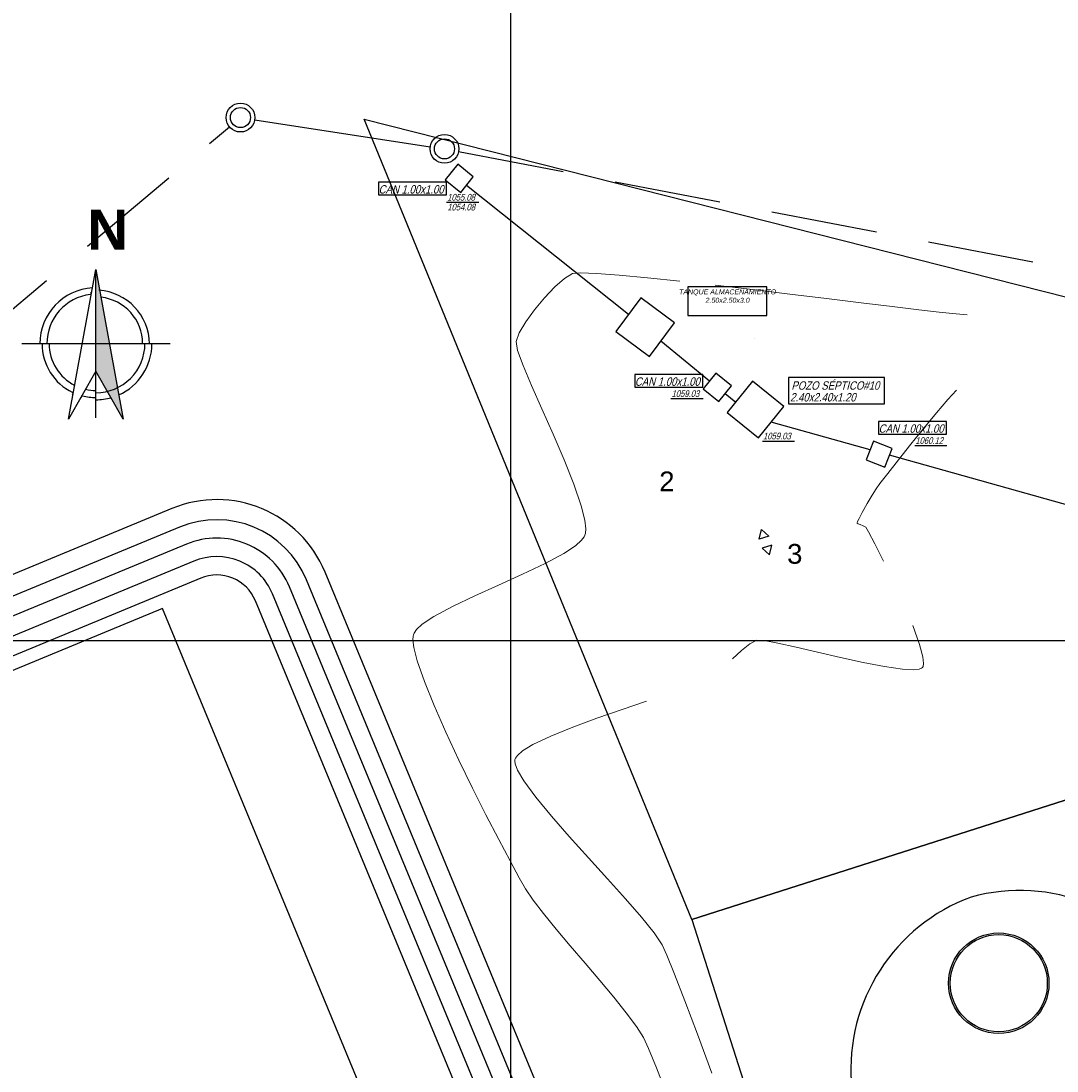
# Model space of a CAD drawing. Header units: metres. Extents: x 1111994 to 1112800, y 1268200 to 1269007.
# Tile 65 of 86: x 1112371 to 1112433, y 1268574 to 1268637. Entities that reach past the tile are written whole.
import ezdxf

# ---------------------------------------------------------------- set-up
doc = ezdxf.new("R2010")
doc.units = ezdxf.units.M
doc.header["$LTSCALE"] = 12.7
doc.header["$MEASUREMENT"] = 0
doc.linetypes.add('DASHED', pattern=[0.75, 0.5, -0.25])
for name, color, linetype in [('Base', 251, 'Continuous'), ('RED PVC', 5, 'Continuous'), ('TUBERIA SANITARIA', 84, 'Continuous')]:
    doc.layers.add(name, color=color, linetype=linetype)
doc.styles.add('602000', font='arial.ttf', dxfattribs={"height": 1.5})
doc.styles.add('ESPACIOS', font='ARIALN.TTF', dxfattribs={"width": 1.4, "height": 0.3})
doc.styles.add('Estilo_Generado_4', font='arialbd.ttf')
doc.styles.add('Estilo_Generado_5', font='arialbd.ttf')

msp = doc.modelspace()

# ---------------------------------------------------------------- hatches: boundary and pattern name
at = {"layer": 'Base', "linetype": 'Continuous'}
for points in [[(1112376.875, 1268613.226), (1112375.241, 1268616.086), (1112375.241, 1268622.152)], [(1112374.893, 1268620.793), (1112374.987, 1268620.802), (1112374.941, 1268620.524)], [(1112373.796, 1268614.684), (1112373.854, 1268614.664), (1112373.913, 1268614.949)], [(1112374.394, 1268614.474), (1112374.329, 1268614.508), (1112374.465, 1268614.739)]]:
    msp.add_hatch(color=256, dxfattribs=at).paths.add_polyline_path(points, flags=0)

# ---------------------------------------------------------------- linework, layer by layer
for p, q in [((1112400, 1269000), (1112400, 1268200)), ((1112400, 1268861.585), (1112400, 1268255.04)), ((1112373.607, 1268613.226), (1112375.241, 1268622.152)), ((1112375.241, 1268622.152), (1112376.875, 1268613.226)), ((1112375.241, 1268613.288), (1112375.241, 1268622.152)), ((1112379.672, 1268617.72), (1112370.809, 1268617.72)), ((1112375.241, 1268616.086), (1112373.607, 1268613.226)), ((1112376.875, 1268613.226), (1112375.241, 1268616.086)), ((1112000, 1268600), (1112800, 1268600))]:
    msp.add_line(p, q, dxfattribs=at)
at = {"layer": 'Base', "linetype": 'Continuous', "lineweight": 0}
for p, q in [((1112403.711, 1268621.911), (1112403.231, 1268621.616)), ((1112404.182, 1268621.952), (1112403.711, 1268621.911)), ((1112405.133, 1268621.914), (1112404.182, 1268621.952)), ((1112406.49, 1268621.809), (1112405.133, 1268621.914)), ((1112403.231, 1268621.616), (1112402.653, 1268621.111)), ((1112408.176, 1268621.649), (1112406.49, 1268621.809)), ((1112410.114, 1268621.446), (1112408.176, 1268621.649)), ((1112414.444, 1268620.952), (1112412.229, 1268621.209)), ((1112402.653, 1268621.111), (1112402.035, 1268620.464)), ((1112416.684, 1268620.685), (1112414.444, 1268620.952)), ((1112418.874, 1268620.419), (1112416.684, 1268620.685)), ((1112402.035, 1268620.464), (1112401.436, 1268619.746)), ((1112420.935, 1268620.167), (1112418.874, 1268620.419)), ((1112422.794, 1268619.94), (1112420.935, 1268620.167)), ((1112401.436, 1268619.746), (1112400.913, 1268619.024)), ((1112424.373, 1268619.748), (1112422.794, 1268619.94)), ((1112425.596, 1268619.605), (1112424.373, 1268619.748)), ((1112426.389, 1268619.52), (1112425.596, 1268619.605)), ((1112427.265, 1268619.443), (1112426.389, 1268619.52)), ((1112400.913, 1268619.024), (1112400.526, 1268618.368)), ((1112400.526, 1268618.368), (1112400.333, 1268617.848)), ((1112400.333, 1268617.848), (1112400.421, 1268617.325)), ((1112400.421, 1268617.325), (1112400.75, 1268616.42)), ((1112400.75, 1268616.42), (1112401.256, 1268615.224)), ((1112401.256, 1268615.224), (1112401.876, 1268613.826)), ((1112426.626, 1268614.943), (1112426.105, 1268614.383)), ((1112426.105, 1268614.383), (1112425.435, 1268613.602)), ((1112401.876, 1268613.826), (1112402.547, 1268612.319)), ((1112425.435, 1268613.602), (1112424.678, 1268612.685)), ((1112424.678, 1268612.685), (1112423.898, 1268611.718)), ((1112402.547, 1268612.319), (1112403.205, 1268610.791)), ((1112423.898, 1268611.718), (1112423.16, 1268610.786)), ((1112403.205, 1268610.791), (1112403.787, 1268609.335)), ((1112423.16, 1268610.786), (1112422.526, 1268609.975)), ((1112422.526, 1268609.975), (1112422.06, 1268609.368)), ((1112403.787, 1268609.335), (1112404.228, 1268608.041)), ((1112422.06, 1268609.368), (1112421.826, 1268609.053)), ((1112421.595, 1268608.686), (1112421.296, 1268608.177)), ((1112421.826, 1268609.053), (1112421.595, 1268608.686)), ((1112421.296, 1268608.177), (1112421, 1268607.648)), ((1112404.228, 1268608.041), (1112404.439, 1268607.182)), ((1112421, 1268607.648), (1112420.812, 1268607.292)), ((1112404.439, 1268607.182), (1112404.492, 1268606.673)), ((1112420.699, 1268607.035), (1112420.698, 1268607.018)), ((1112420.698, 1268607.018), (1112420.708, 1268607.001)), ((1112420.724, 1268607.106), (1112420.699, 1268607.035)), ((1112420.708, 1268607.001), (1112420.755, 1268606.969)), ((1112420.812, 1268607.292), (1112420.724, 1268607.106)), ((1112420.755, 1268606.969), (1112420.871, 1268606.921)), ((1112420.871, 1268606.921), (1112421.057, 1268606.857)), ((1112421.057, 1268606.857), (1112421.223, 1268606.773)), ((1112404.393, 1268606.199), (1112404.242, 1268605.991)), ((1112404.439, 1268606.3), (1112404.393, 1268606.199)), ((1112404.469, 1268606.408), (1112404.439, 1268606.3)), ((1112404.492, 1268606.673), (1112404.469, 1268606.408)), ((1112421.223, 1268606.773), (1112421.381, 1268606.488)), ((1112421.381, 1268606.488), (1112421.753, 1268605.77)), ((1112403.883, 1268605.663), (1112403.192, 1268605.201)), ((1112404.242, 1268605.991), (1112403.883, 1268605.663)), ((1112421.753, 1268605.77), (1112422.272, 1268604.735)), ((1112403.192, 1268605.201), (1112402.06, 1268604.592)), ((1112402.06, 1268604.592), (1112400.725, 1268603.959)), ((1112400.725, 1268603.959), (1112399.291, 1268603.314)), ((1112399.291, 1268603.314), (1112397.859, 1268602.671)), ((1112397.859, 1268602.671), (1112396.531, 1268602.041)), ((1112396.531, 1268602.041), (1112395.411, 1268601.436)), ((1112395.411, 1268601.436), (1112394.733, 1268600.979)), ((1112394.386, 1268600.656), (1112394.244, 1268600.451)), ((1112394.733, 1268600.979), (1112394.386, 1268600.656)), ((1112424.015, 1268600.895), (1112424.43, 1268599.758)), ((1112394.181, 1268600.263), (1112394.17, 1268600.036)), ((1112394.17, 1268600.036), (1112394.23, 1268599.584)), ((1112394.202, 1268600.352), (1112394.181, 1268600.263)), ((1112394.244, 1268600.451), (1112394.202, 1268600.352)), ((1112414.715, 1268600.017), (1112414.296, 1268599.803)), ((1112415.153, 1268599.999), (1112414.715, 1268600.017)), ((1112415.964, 1268599.85), (1112415.153, 1268599.999)), ((1112394.23, 1268599.584), (1112394.434, 1268598.796)), ((1112413.797, 1268599.409), (1112413.259, 1268598.916)), ((1112414.296, 1268599.803), (1112413.797, 1268599.409)), ((1112417.055, 1268599.609), (1112415.964, 1268599.85)), ((1112418.332, 1268599.311), (1112417.055, 1268599.609)), ((1112419.699, 1268598.993), (1112418.332, 1268599.311)), ((1112424.43, 1268599.758), (1112424.623, 1268599.035)), ((1112394.434, 1268598.796), (1112394.864, 1268597.562)), ((1112421.063, 1268598.693), (1112419.699, 1268598.993)), ((1112422.329, 1268598.447), (1112421.063, 1268598.693)), ((1112424.623, 1268599.035), (1112424.663, 1268598.641)), ((1112423.403, 1268598.292), (1112422.329, 1268598.447)), ((1112424.06, 1268598.257), (1112423.403, 1268598.292)), ((1112424.404, 1268598.297), (1112424.06, 1268598.257)), ((1112424.551, 1268598.358), (1112424.404, 1268598.297)), ((1112424.597, 1268598.401), (1112424.551, 1268598.358)), ((1112424.632, 1268598.462), (1112424.597, 1268598.401)), ((1112424.663, 1268598.641), (1112424.632, 1268598.462)), ((1112394.864, 1268597.562), (1112395.448, 1268596.118)), ((1112408.126, 1268596.383), (1112406.662, 1268595.893)), ((1112395.448, 1268596.118), (1112396.147, 1268594.529)), ((1112406.662, 1268595.893), (1112405.162, 1268595.37)), ((1112405.162, 1268595.37), (1112403.715, 1268594.833)), ((1112396.147, 1268594.529), (1112396.922, 1268592.867)), ((1112402.412, 1268594.3), (1112401.342, 1268593.789)), ((1112403.715, 1268594.833), (1112402.412, 1268594.3)), ((1112401.342, 1268593.789), (1112400.714, 1268593.41)), ((1112400.407, 1268593.148), (1112400.291, 1268592.987)), ((1112400.714, 1268593.41), (1112400.407, 1268593.148)), ((1112396.922, 1268592.867), (1112397.731, 1268591.199)), ((1112400.261, 1268592.911), (1112400.25, 1268592.83)), ((1112400.25, 1268592.83), (1112400.275, 1268592.634)), ((1112400.291, 1268592.987), (1112400.261, 1268592.911)), ((1112400.275, 1268592.634), (1112400.421, 1268592.258)), ((1112400.421, 1268592.258), (1112400.8, 1268591.622)), ((1112397.731, 1268591.199), (1112398.535, 1268589.593)), ((1112400.8, 1268591.622), (1112401.518, 1268590.649)), ((1112401.518, 1268590.649), (1112402.444, 1268589.526)), ((1112398.535, 1268589.593), (1112399.294, 1268588.119)), ((1112402.444, 1268589.526), (1112403.51, 1268588.306)), ((1112399.294, 1268588.119), (1112399.969, 1268586.845)), ((1112403.51, 1268588.306), (1112404.649, 1268587.04)), ((1112399.969, 1268586.845), (1112400.517, 1268585.84)), ((1112404.649, 1268587.04), (1112405.792, 1268585.781)), ((1112400.517, 1268585.84), (1112400.901, 1268585.173)), ((1112405.792, 1268585.781), (1112406.872, 1268584.579)), ((1112400.901, 1268585.173), (1112401.349, 1268584.514)), ((1112401.349, 1268584.514), (1112401.973, 1268583.705)), ((1112406.872, 1268584.579), (1112407.821, 1268583.488)), ((1112401.973, 1268583.705), (1112402.728, 1268582.783)), ((1112407.821, 1268583.488), (1112408.57, 1268582.559)), ((1112402.728, 1268582.783), (1112403.57, 1268581.786)), ((1112408.57, 1268582.559), (1112409.052, 1268581.845)), ((1112403.57, 1268581.786), (1112404.453, 1268580.751)), ((1112409.052, 1268581.845), (1112409.336, 1268581.224)), ((1112409.336, 1268581.224), (1112409.797, 1268580.086)), ((1112404.453, 1268580.751), (1112405.335, 1268579.715)), ((1112409.797, 1268580.086), (1112410.411, 1268578.493)), ((1112405.335, 1268579.715), (1112406.169, 1268578.715)), ((1112406.169, 1268578.715), (1112406.912, 1268577.788)), ((1112410.411, 1268578.493), (1112411.158, 1268576.506)), ((1112406.912, 1268577.788), (1112407.519, 1268576.973)), ((1112407.519, 1268576.973), (1112407.945, 1268576.305)), ((1112407.945, 1268576.305), (1112408.248, 1268575.649)), ((1112411.158, 1268576.506), (1112412.015, 1268574.186)), ((1112408.248, 1268575.649), (1112408.711, 1268574.506)), ((1112408.711, 1268574.506), (1112409.307, 1268572.953))]:
    msp.add_line(p, q, dxfattribs=at)
at = {"layer": 'Base'}
for p, q in [((1112414.596, 1268618.019), (1112414.596, 1268618.019)), ((1112379.781, 1268607.883), (1112318.795, 1268582.649)), ((1112380.24, 1268606.774), (1112315.633, 1268580.042)), ((1112421.698, 1268524.868), (1112388.925, 1268604.091)), ((1112420.635, 1268524.241), (1112387.817, 1268603.631)), ((1112410.827, 1268583.342), (1112443.222, 1268593.704)), ((1112439.401, 1268592.482), (1112410.827, 1268583.342))]:
    msp.add_line(p, q, dxfattribs=at)
at = {"layer": 'Base', "ltscale": 0.1}
msp.add_lwpolyline([(1112410.827, 1268583.342), (1112391.259, 1268631.129), (1112434.799, 1268620.1)], dxfattribs=at)
at = {"layer": 'Base', "linetype": 'Continuous', "flags": 128}
for points in [[(1112374.921, 1268620.657, 0.383363), (1112372.313, 1268617.72)], [(1112378.447, 1268617.72, 0.387406), (1112375.416, 1268620.917)], [(1112372.034, 1268617.72, 0.294249), (1112373.855, 1268614.817)], [(1112375.241, 1268614.792, 0.414214), (1112378.168, 1268617.72)], [(1112374.442, 1268614.608, 0.06699), (1112375.241, 1268614.513)]]:
    msp.add_lwpolyline(points, format="xyb", dxfattribs=at)
at = {"layer": 'Base'}
for points in [[(1112414.984, 1268606.64), (1112415.424, 1268606.24), (1112414.857, 1268606.059)], [(1112415.469, 1268605.119), (1112415.596, 1268605.701), (1112415.029, 1268605.52)], [(1112379.22, 1268601.915), (1112325.627, 1268579.74), (1112359.82, 1268497.1), (1112413.414, 1268519.276)]]:
    msp.add_lwpolyline(points, close=True, dxfattribs=at)
for points in [[(1112362.538, 1268494.978), (1112417.224, 1268517.611, 0.41418), (1112419.623, 1268523.809), (1112386.8, 1268603.211, 0.414214), (1112380.66, 1268605.758), (1112326.05, 1268583.162, 0.414214), (1112323.504, 1268577.022), (1112356.398, 1268497.524, 0.401969)], [(1112361.697, 1268497.011), (1112361.697, 1268497.011), (1112416.355, 1268519.632, 0.414214), (1112417.601, 1268522.941), (1112384.767, 1268602.371, 0.414214), (1112381.501, 1268603.725), (1112326.892, 1268581.129, 0.414214), (1112325.537, 1268577.863), (1112358.431, 1268498.365), (1112358.431, 1268498.365, 0.451719)]]:
    msp.add_lwpolyline(points, format="xyb", close=True, dxfattribs=at)
for points in [[(1112357.415, 1268497.945, 0.427469), (1112362.117, 1268495.995), (1112416.79, 1268518.622, 0.414193), (1112418.612, 1268523.376), (1112385.784, 1268602.791, 0.414214), (1112381.081, 1268604.741), (1112326.471, 1268582.146, 0.414214), (1112324.521, 1268577.443), (1112357.415, 1268497.945)], [(1112427.51, 1268584.689, 0.335532), (1112420.354, 1268573.581), (1112430.225, 1268542.721), (1112449.655, 1268548.936), (1112439.784, 1268579.796, 0.335532), (1112427.51, 1268584.689)]]:
    msp.add_lwpolyline(points, format="xyb", dxfattribs=at)
msp.add_lwpolyline([(1112410.827, 1268583.342), (1112424.689, 1268540.005)], dxfattribs=at)
for radius in [3, 2.9]:
    msp.add_circle((1112429.155, 1268579.546), radius, dxfattribs=at)
at = {"layer": 'Base', "linetype": 'Continuous'}
for radius, start, end in [(3.346, 93.42399, 180), (2.789, 0, 83.74338), (2.789, 180, 242.99474), (3.346, 294.17263, 0), (2.789, 257.15696, 270), (3.346, 270, 285.72381)]:
    msp.add_arc((1112375.241, 1268617.72), radius, start, end, dxfattribs=at)
at = {"layer": 'Base'}
for centre, radius, start, end in [((1112382.457, 1268601.415), 7, 22.47819, 112.47819), ((1112382.457, 1268601.414), 5.8, 22.47192, 112.47192)]:
    msp.add_arc(centre, radius, start, end, dxfattribs=at)
at = {"layer": 'RED PVC'}
msp.add_line((1112384.724, 1268631.089), (1112395.206, 1268629.48), dxfattribs=at)
at = {"layer": 'TUBERIA SANITARIA', "linetype": 'DASHED'}
for p, q in [((1112316.392, 1268574.516), (1112383.216, 1268630.666)), ((1112396.9, 1268629.188), (1112435.336, 1268621.808))]:
    msp.add_line(p, q, dxfattribs=at)
at = {"layer": 'TUBERIA SANITARIA'}
for p, q in [((1112396.453, 1268627.99), (1112396.468, 1268627.977)), ((1112397.374, 1268627.189), (1112407.049, 1268619.477)), ((1112408.985, 1268617.892), (1112411.891, 1268615.511)), ((1112412.817, 1268614.747), (1112413.446, 1268614.238)), ((1112421.477, 1268611.384), (1112415.567, 1268613.043)), ((1112444.084, 1268605.037), (1112422.639, 1268611.058))]:
    msp.add_line(p, q, dxfattribs=at)
at = {"layer": 'TUBERIA SANITARIA', "linetype": 'ByBlock'}
for p, q in [((1112396.183, 1268626.164), (1112398.102, 1268626.164)), ((1112409.578, 1268614.443), (1112411.498, 1268614.443)), ((1112415.042, 1268611.913), (1112416.961, 1268611.913)), ((1112424.134, 1268611.64), (1112426.054, 1268611.64))]:
    msp.add_line(p, q, dxfattribs=at)
at = {"layer": 'TUBERIA SANITARIA'}
for points in [[(1112396.091, 1268627.511), (1112397.024, 1268626.756), (1112397.779, 1268627.689), (1112396.846, 1268628.444)], [(1112406.289, 1268618.455), (1112408.293, 1268616.964), (1112409.788, 1268618.97), (1112407.781, 1268620.461)], [(1112411.506, 1268615.035), (1112412.439, 1268614.28), (1112413.194, 1268615.213), (1112412.261, 1268615.968)], [(1112412.946, 1268613.62), (1112414.812, 1268612.11), (1112416.322, 1268613.976), (1112414.456, 1268615.486)], [(1112421.683, 1268611.904), (1112421.242, 1268610.788), (1112422.358, 1268610.348), (1112422.799, 1268611.464)]]:
    msp.add_lwpolyline(points, close=True, dxfattribs=at)
at = {"layer": 'TUBERIA SANITARIA', "linetype": 'ByBlock'}
for points in [[(1112392.117, 1268626.606), (1112396.181, 1268626.606), (1112396.181, 1268627.355), (1112392.117, 1268627.355)], [(1112410.582, 1268619.4), (1112415.297, 1268619.4), (1112415.297, 1268621.108), (1112410.582, 1268621.108)], [(1112407.419, 1268615.132), (1112411.484, 1268615.132), (1112411.484, 1268615.88), (1112407.419, 1268615.88)], [(1112416.596, 1268614.135), (1112422.324, 1268614.135), (1112422.324, 1268615.711), (1112416.596, 1268615.711)], [(1112421.975, 1268612.329), (1112426.04, 1268612.329), (1112426.04, 1268613.078), (1112421.975, 1268613.078)]]:
    msp.add_lwpolyline(points, close=True, dxfattribs=at)
for centre, radius in [((1112383.874, 1268631.219), 0.86), ((1112383.874, 1268631.219), 0.6), ((1112396.056, 1268629.35), 0.86), ((1112396.056, 1268629.35), 0.6)]:
    msp.add_circle(centre, radius, dxfattribs=at)

# ---------------------------------------------------------------- texts
at = {"layer": 'Base', "linetype": 'Continuous', "insert": (1112374.734, 1268623.328), "char_height": 2.4, "attachment_point": 7, "style": 'Estilo_Generado_4'}
msp.add_mtext('{N}', dxfattribs=at)
at = {"layer": 'Base', "char_height": 1.18, "attachment_point": 1, "style": '602000'}
for s, insert in [('2', (1112408.877, 1268610.092)), ('3', (1112416.515, 1268605.767))]:
    msp.add_mtext(s, dxfattribs=dict(at, insert=insert))
at = {"layer": 'RED PVC', "insert": (1112410.101, 1268620.965), "char_height": 0.3, "attachment_point": 1, "style": 'Estilo_Generado_5'}
msp.add_mtext_dynamic_manual_height_columns('\\pxqc;{\\fArial|b0|i1|c0|p34;\\C82;TANQUE ALMACENAMIENTO^J2.50x2.50x3.0}', width=5.72754, gutter_width=3.75, heights=[0], dxfattribs=at)
at = {"layer": 'TUBERIA SANITARIA', "linetype": 'ByBlock', "style": 'ESPACIOS', "oblique": 15}
for s, height, p in [('CAN 1.00x1.00', 0.5, (1112392.122, 1268626.684)), ('1055.08', 0.4, (1112396.219, 1268626.262)), ('1054.08', 0.4, (1112396.224, 1268625.676)), ('CAN 1.00x1.00', 0.5, (1112407.424, 1268615.21)), ('POZO SÉPTICO#10', 0.5, (1112416.774, 1268614.975)), ('1059.03', 0.4, (1112409.615, 1268614.541)), ('2.40x2.40x1.20', 0.5, (1112416.694, 1268614.274)), ('CAN 1.00x1.00', 0.5, (1112421.98, 1268612.407)), ('1059.03', 0.4, (1112415.078, 1268612.011)), ('1060.12', 0.4, (1112424.171, 1268611.739))]:
    msp.add_text(s, height=height, dxfattribs=at).set_placement(p)

doc.saveas('drawing.dxf')
